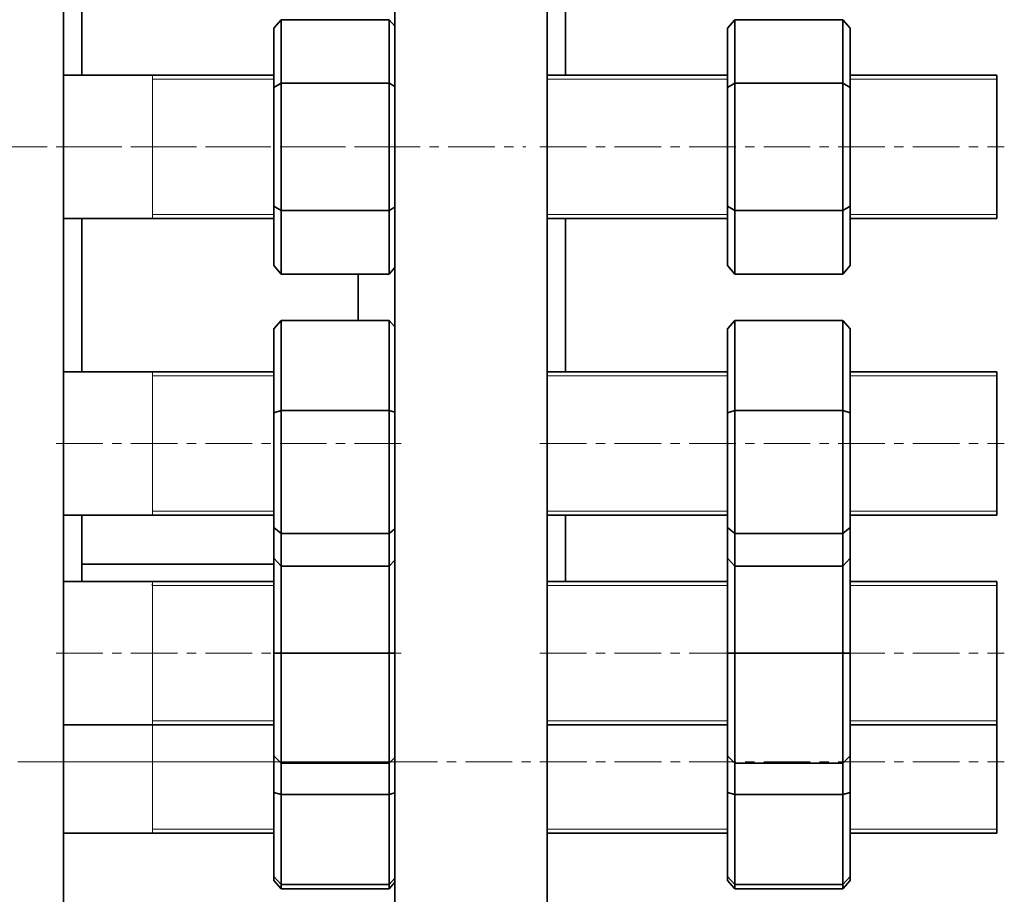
# Model space of a CAD drawing. Header units: millimetres. Extents: x -562 to 1075, y 1 to 1072.
# Tile 3 of 7: x -264 to 4, y 123 to 361. Entities that reach past the tile are written whole.
import ezdxf

# ---------------------------------------------------------------- set-up
doc = ezdxf.new("R2010")
doc.units = ezdxf.units.MM
doc.linetypes.add('CENTERX2', pattern=[20.32, 12.7, -2.54, 2.54, -2.54])
doc.layers.add('NOTE', color=7, linetype='Continuous')

msp = doc.modelspace()

# ---------------------------------------------------------------- linework, layer by layer
at = {"color": 7, "linetype": 'Continuous', "lineweight": 35}
for p, q in [((-252.38, 112.47), (-252.38, 592.47)), ((-162.13, 112.47), (-162.13, 592.47)), ((-120.63, 112.47), (-120.63, 592.47)), ((-247.38, 345.64), (-247.38, 405.55)), ((-115.63, 345.64), (-115.63, 405.55)), ((-193.07, 360.78), (-195.07, 358.47)), ((-193.07, 360.78), (-193.07, 343.46)), ((-163.67, 360.78), (-193.07, 360.78)), ((-163.67, 343.46), (-163.67, 360.78)), ((-162.13, 359), (-163.67, 360.78)), ((-69.53, 360.78), (-71.53, 358.47)), ((-69.53, 360.78), (-69.53, 343.46)), ((-40.13, 360.78), (-69.53, 360.78)), ((-40.13, 343.46), (-40.13, 360.78)), ((-38.13, 358.47), (-40.13, 360.78)), ((-195.07, 342.3), (-195.07, 358.47)), ((-71.53, 342.3), (-71.53, 358.47)), ((-38.13, 358.47), (-38.13, 342.3)), ((-195.07, 345.64), (-252.38, 345.64)), ((-195.07, 342.3), (-193.07, 343.46)), ((-193.07, 343.46), (-193.07, 308.82)), ((-163.67, 343.46), (-193.07, 343.46)), ((-163.67, 308.82), (-163.67, 343.46)), ((-162.13, 342.57), (-163.67, 343.46)), ((-71.53, 345.64), (-120.63, 345.64)), ((-71.53, 342.3), (-69.53, 343.46)), ((-69.53, 343.46), (-69.53, 308.82)), ((-40.13, 343.46), (-69.53, 343.46)), ((-40.13, 308.82), (-40.13, 343.46)), ((-38.13, 342.3), (-40.13, 343.46)), ((1.87, 345.64), (-38.13, 345.64)), ((1.87, 306.64), (1.87, 345.64)), ((-195.07, 309.97), (-195.07, 342.3)), ((-71.53, 309.97), (-71.53, 342.3)), ((-38.13, 342.3), (-38.13, 309.97)), ((-195.07, 293.81), (-195.07, 309.97)), ((-195.07, 309.97), (-193.07, 308.82)), ((-193.07, 308.82), (-193.07, 291.5)), ((-163.67, 308.82), (-193.07, 308.82)), ((-163.67, 308.82), (-162.13, 309.71)), ((-163.67, 291.5), (-163.67, 308.82)), ((-71.53, 293.81), (-71.53, 309.97)), ((-71.53, 309.97), (-69.53, 308.82)), ((-69.53, 308.82), (-69.53, 291.5)), ((-40.13, 308.82), (-69.53, 308.82)), ((-40.13, 308.82), (-38.13, 309.97)), ((-40.13, 291.5), (-40.13, 308.82)), ((-38.13, 309.97), (-38.13, 293.81)), ((-252.38, 306.64), (-195.07, 306.64)), ((-247.38, 264.88), (-247.38, 306.64)), ((-120.63, 306.64), (-71.53, 306.64)), ((-115.63, 264.88), (-115.63, 306.64)), ((-38.13, 306.64), (1.87, 306.64)), ((-195.07, 293.81), (-193.07, 291.5)), ((-163.67, 291.5), (-162.13, 293.28)), ((-71.53, 293.81), (-69.53, 291.5)), ((-40.13, 291.5), (-38.13, 293.81)), ((-163.67, 291.5), (-193.07, 291.5)), ((-172.13, 278.84), (-172.13, 291.5)), ((-40.13, 291.5), (-69.53, 291.5)), ((-193.07, 278.84), (-195.07, 276.61)), ((-195.07, 253.75), (-195.07, 276.61)), ((-193.07, 278.84), (-193.07, 254.35)), ((-163.67, 278.84), (-193.07, 278.84)), ((-163.67, 254.35), (-163.67, 278.84)), ((-162.13, 277.12), (-163.67, 278.84)), ((-69.53, 278.84), (-71.53, 276.61)), ((-71.53, 253.75), (-71.53, 276.61)), ((-69.53, 278.84), (-69.53, 254.35)), ((-40.13, 278.84), (-69.53, 278.84)), ((-40.13, 254.35), (-40.13, 278.84)), ((-38.13, 276.61), (-40.13, 278.84)), ((-38.13, 276.61), (-38.13, 253.75)), ((-38.06, 265.93), (-38.13, 265.93)), ((-195.07, 264.88), (-252.38, 264.88)), ((-71.53, 264.88), (-120.63, 264.88)), ((1.87, 264.88), (-38.13, 264.88)), ((1.87, 225.88), (1.87, 264.88)), ((-195.07, 253.75), (-193.07, 254.35)), ((-195.07, 222.52), (-195.07, 253.75)), ((-193.07, 254.35), (-193.07, 220.89)), ((-163.67, 254.35), (-193.07, 254.35)), ((-163.67, 220.89), (-163.67, 254.35)), ((-162.13, 253.88), (-163.67, 254.35)), ((-71.53, 253.75), (-69.53, 254.35)), ((-71.53, 222.52), (-71.53, 253.75)), ((-40.13, 254.35), (-69.53, 254.35)), ((-69.53, 254.35), (-69.53, 220.89)), ((-40.13, 220.89), (-40.13, 254.35)), ((-38.13, 253.75), (-40.13, 254.35)), ((-38.13, 253.75), (-38.13, 222.52)), ((-252.38, 225.88), (-195.07, 225.88)), ((-247.38, 207.78), (-247.38, 225.88)), ((-120.63, 225.88), (-71.53, 225.88)), ((-115.63, 207.78), (-115.63, 225.88)), ((-38.13, 225.88), (1.87, 225.88)), ((-195.07, 222.52), (-193.07, 220.89)), ((-195.07, 214.15), (-195.07, 222.52)), ((-163.67, 220.89), (-193.07, 220.89)), ((-193.07, 220.89), (-193.07, 211.92)), ((-163.67, 220.89), (-162.13, 222.15)), ((-163.67, 211.92), (-163.67, 220.89)), ((-71.53, 222.52), (-69.53, 220.89)), ((-71.53, 214.15), (-71.53, 222.52)), ((-40.13, 220.89), (-69.53, 220.89)), ((-69.53, 220.89), (-69.53, 211.92)), ((-40.13, 220.89), (-38.13, 222.52)), ((-40.13, 211.92), (-40.13, 220.89)), ((-38.13, 222.52), (-38.13, 214.15)), ((-247.38, 212.47), (-195.07, 212.47)), ((-195.07, 214.15), (-193.07, 211.92)), ((-195.07, 188.28), (-195.07, 214.15)), ((-163.67, 211.92), (-193.07, 211.92)), ((-193.07, 211.92), (-193.07, 188.28)), ((-163.67, 211.92), (-162.13, 213.64)), ((-163.67, 188.28), (-163.67, 211.92)), ((-71.53, 214.15), (-69.53, 211.92)), ((-71.53, 188.28), (-71.53, 214.15)), ((-40.13, 211.92), (-69.53, 211.92)), ((-69.53, 211.92), (-69.53, 188.28)), ((-40.13, 211.92), (-38.13, 214.15)), ((-40.13, 188.28), (-40.13, 211.92)), ((-38.13, 214.15), (-38.13, 188.28)), ((-195.07, 207.78), (-252.38, 207.78)), ((-71.53, 207.78), (-120.63, 207.78)), ((1.87, 207.78), (-38.13, 207.78)), ((1.87, 168.78), (1.87, 207.78)), ((-195.07, 188.28), (-193.07, 188.28)), ((-195.07, 160.28), (-195.07, 188.28)), ((-193.07, 188.28), (-193.07, 158.28)), ((-163.67, 188.28), (-193.07, 188.28)), ((-163.67, 158.28), (-163.67, 188.28)), ((-162.13, 188.28), (-163.67, 188.28)), ((-71.53, 160.28), (-71.53, 188.28)), ((-71.53, 188.28), (-69.53, 188.28)), ((-40.13, 188.28), (-69.53, 188.28)), ((-69.53, 188.28), (-69.53, 158.28)), ((-38.13, 188.28), (-40.13, 188.28)), ((-40.13, 158.28), (-40.13, 188.28)), ((-38.13, 188.28), (-38.13, 160.28)), ((-252.38, 168.78), (-195.07, 168.78)), ((-120.63, 168.78), (-71.53, 168.78)), ((-38.13, 168.78), (1.87, 168.78)), ((1.87, 139.22), (1.87, 168.78)), ((-195.07, 160.28), (-193.07, 158.28)), ((-195.07, 150.35), (-195.07, 160.28)), ((-163.67, 158.28), (-193.07, 158.28)), ((-193.07, 158.28), (-193.07, 149.75)), ((-163.67, 158.28), (-162.13, 159.82)), ((-163.67, 149.75), (-163.67, 158.28)), ((-71.53, 160.28), (-69.53, 158.28)), ((-71.53, 150.35), (-71.53, 160.28)), ((-40.13, 158.28), (-69.53, 158.28)), ((-69.53, 158.28), (-69.53, 149.75)), ((-40.13, 158.28), (-38.13, 160.28)), ((-40.13, 149.75), (-40.13, 158.28)), ((-38.13, 160.28), (-38.13, 150.35)), ((-195.07, 150.35), (-193.07, 149.75)), ((-195.07, 127.49), (-195.07, 150.35)), ((-162.13, 150.21), (-163.67, 149.75)), ((-71.53, 127.49), (-71.53, 150.35)), ((-71.53, 150.35), (-69.53, 149.75)), ((-38.13, 150.35), (-40.13, 149.75)), ((-38.13, 150.35), (-38.13, 127.49)), ((-163.67, 149.75), (-193.07, 149.75)), ((-193.07, 149.75), (-193.07, 125.25)), ((-163.67, 125.25), (-163.67, 149.75)), ((-40.13, 149.75), (-69.53, 149.75)), ((-69.53, 149.75), (-69.53, 125.25)), ((-40.13, 125.25), (-40.13, 149.75)), ((-252.38, 139.22), (-195.07, 139.22)), ((-120.63, 139.22), (-71.53, 139.22)), ((-38.13, 139.22), (1.87, 139.22)), ((-195.07, 127.49), (-193.07, 125.25)), ((-195.07, 126.38), (-195.07, 127.49)), ((-195.07, 126.38), (-193.07, 124.07)), ((-163.67, 125.25), (-162.13, 126.98)), ((-71.53, 127.49), (-69.53, 125.25)), ((-71.53, 126.38), (-71.53, 127.49)), ((-71.53, 126.38), (-69.53, 124.07)), ((-40.13, 125.25), (-38.13, 127.49)), ((-40.13, 124.07), (-38.13, 126.38)), ((-38.13, 127.49), (-38.13, 126.38)), ((-163.67, 125.25), (-193.07, 125.25)), ((-193.07, 125.25), (-193.07, 124.07)), ((-163.67, 124.07), (-193.07, 124.07)), ((-163.67, 124.07), (-162.13, 125.86)), ((-163.67, 124.07), (-163.67, 125.25)), ((-40.13, 125.25), (-69.53, 125.25)), ((-69.53, 125.25), (-69.53, 124.07)), ((-40.13, 124.07), (-69.53, 124.07)), ((-40.13, 124.07), (-40.13, 125.25))]:
    msp.add_line(p, q, dxfattribs=at)
at = {"color": 7, "linetype": 'Continuous', "lineweight": 18}
for p, q in [((-195.07, 344.54), (-228.13, 344.54)), ((-71.53, 344.54), (-120.63, 344.54)), ((1.87, 344.54), (-38.13, 344.54)), ((-228.13, 307.74), (-195.07, 307.74)), ((-120.63, 307.74), (-71.53, 307.74)), ((-38.13, 307.74), (1.87, 307.74)), ((-195.07, 263.78), (-228.13, 263.78)), ((-71.53, 263.78), (-120.63, 263.78)), ((1.87, 263.78), (-38.13, 263.78)), ((-228.13, 226.98), (-195.07, 226.98)), ((-120.63, 226.98), (-71.53, 226.98)), ((-38.13, 226.98), (1.87, 226.98)), ((-195.07, 206.67), (-228.13, 206.67)), ((-71.53, 206.67), (-120.63, 206.67)), ((1.87, 206.67), (-38.13, 206.67)), ((-228.13, 169.88), (-195.07, 169.88)), ((-120.63, 169.88), (-71.53, 169.88)), ((-38.13, 169.88), (1.87, 169.88)), ((-228.13, 140.32), (-195.07, 140.32)), ((-120.63, 140.32), (-71.53, 140.32)), ((-38.13, 140.32), (1.87, 140.32))]:
    msp.add_line(p, q, dxfattribs=at)
at = {"color": 7, "linetype": 'Continuous', "lineweight": 25}
for p, q in [((-228.13, 306.64), (-228.13, 306.82)), ((-228.13, 225.88), (-228.13, 226.06)), ((-228.13, 206.67), (-228.13, 207.05)), ((-228.13, 168.78), (-228.13, 168.96)), ((-228.13, 139.22), (-228.13, 139.4)), ((-228.13, 139.22), (-228.13, 139.4))]:
    msp.add_line(p, q, dxfattribs=at)
at = {"color": 7, "linetype": 'Continuous', "lineweight": 18, "flags": 128}
for points in [[(-228.13, 306.82), (-228.13, 307.36), (-228.13, 308.25), (-228.13, 309.48), (-228.13, 311.01), (-228.13, 312.83), (-228.13, 314.89), (-228.13, 317.17), (-228.13, 319.61), (-228.13, 322.17), (-228.13, 324.81), (-228.13, 327.47), (-228.13, 330.11), (-228.13, 332.67), (-228.13, 335.11), (-228.13, 337.38), (-228.13, 339.45), (-228.13, 341.27), (-228.13, 342.8), (-228.13, 344.02), (-228.13, 344.92), (-228.13, 345.46), (-228.13, 345.64), (-228.13, 345.64)], [(-228.13, 226.06), (-228.13, 226.6), (-228.13, 227.49), (-228.13, 228.72), (-228.13, 230.25), (-228.13, 232.07), (-228.13, 234.13), (-228.13, 236.41), (-228.13, 238.85), (-228.13, 241.41), (-228.13, 244.05), (-228.13, 246.71), (-228.13, 249.35), (-228.13, 251.91), (-228.13, 254.35), (-228.13, 256.63), (-228.13, 258.69), (-228.13, 260.51), (-228.13, 262.04), (-228.13, 263.27), (-228.13, 264.16), (-228.13, 264.7), (-228.13, 264.88), (-228.13, 264.88)], [(-228.13, 207.05), (-228.13, 207.59), (-228.13, 207.78)], [(-228.13, 168.96), (-228.13, 169.5), (-228.13, 170.39), (-228.13, 171.61), (-228.13, 173.15), (-228.13, 174.97), (-228.13, 177.03), (-228.13, 179.3), (-228.13, 181.74), (-228.13, 184.31), (-228.13, 186.94), (-228.13, 189.61), (-228.13, 192.24), (-228.13, 194.81), (-228.13, 197.25), (-228.13, 199.52), (-228.13, 201.58), (-228.13, 203.4), (-228.13, 204.94), (-228.13, 206.16), (-228.13, 207.05), (-228.13, 207.59), (-228.13, 207.78), (-228.13, 207.78)], [(-228.13, 139.4), (-228.13, 139.94), (-228.13, 140.83), (-228.13, 142.05), (-228.13, 143.59), (-228.13, 145.41), (-228.13, 147.47), (-228.13, 149.74), (-228.13, 152.19), (-228.13, 154.75), (-228.13, 157.38), (-228.13, 160.05), (-228.13, 162.68), (-228.13, 165.25), (-228.13, 167.69), (-228.13, 169.96), (-228.13, 172.02), (-228.13, 173.84), (-228.13, 175.38), (-228.13, 176.6), (-228.13, 177.49), (-228.13, 178.03), (-228.13, 178.22), (-228.13, 178.22)], [(-228.13, 139.4), (-228.13, 139.94), (-228.13, 140.32)]]:
    msp.add_lwpolyline(points, dxfattribs=at)
at = {"layer": 'NOTE', "linetype": 'CENTERX2', "lineweight": 18}
for p, q in [((-513.39, 326.14), (-126.44, 326.14)), ((-254.38, 326.14), (-160.13, 326.14)), ((-122.63, 326.14), (3.87, 326.14)), ((-254.38, 245.38), (-160.13, 245.38)), ((-122.63, 245.38), (3.87, 245.38)), ((-254.38, 188.28), (-160.13, 188.28)), ((-122.63, 188.28), (3.87, 188.28)), ((-528.97, 158.72), (-82.13, 158.72)), ((-254.38, 158.72), (-160.13, 158.72)), ((-122.63, 158.72), (3.87, 158.72))]:
    msp.add_line(p, q, dxfattribs=at)

doc.saveas('drawing.dxf')
